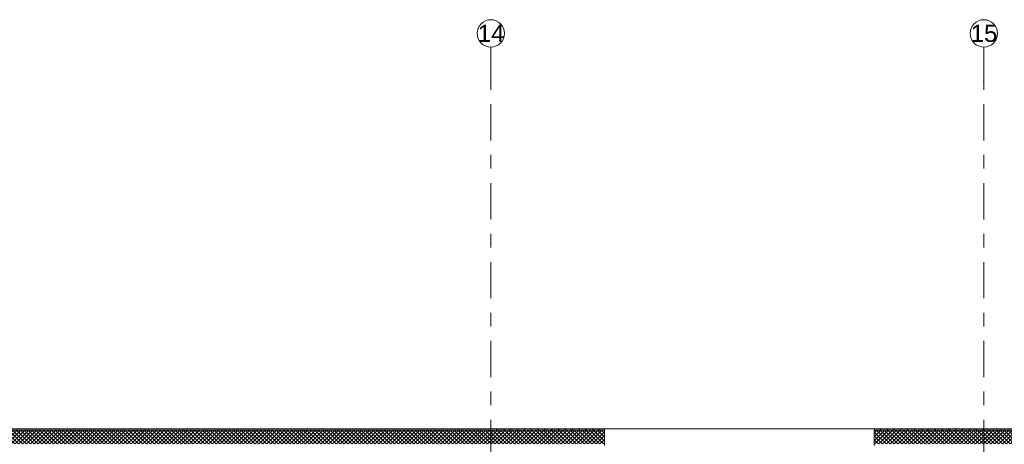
# Model space of a CAD drawing. Header units: metres. Extents: x -3.6 to 84.5, y -11 to 16.8.
# Tile 28 of 34: x 43.9 to 51.1, y 13.7 to 16.8. Entities that reach past the tile are written whole.
import ezdxf

# ---------------------------------------------------------------- set-up
doc = ezdxf.new("R2010")
doc.units = ezdxf.units.M
doc.header["$MEASUREMENT"] = 0
for name, pattern in [('Punktlinie eng', [0.0375, 0.0125, -0.025]), ('Strichlinie doppelt', [0.546806, 0.264583, -0.105833, 0.070556, -0.105833]), ('Wipeout_Contour', [1, 0, -1])]:
    doc.linetypes.add(name, pattern=pattern)
doc.layers.add('451 - Universal.Achsen Raster', color=7, linetype='Continuous')
doc.layers.add('604 - Struktur.Wand Aussen', color=7, linetype='Continuous')
doc.styles.add('ERSTELLTER_STIL_2', font='txt')
pattern_1 = [(0, (0, 0), (0, 0.08660254), [0, -0.05]), (0, (0.025, 0.0433), (0, 0.08660254), [0, -0.05])]
pattern_2 = [(225, (0, 0), (-0.0141421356, 0.0141421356), []), (315, (0, 0), (0.0141421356, 0.0141421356), [])]

msp = doc.modelspace()

# ---------------------------------------------------------------- hatches: boundary and pattern name
at = {"layer": '604 - Struktur.Wand Aussen', "linetype": 'Continuous', "lineweight": 0, "true_color": 0x000000}
h = msp.add_hatch(dxfattribs=at)
h.set_pattern_fill('Verputz_0001', color=18, style=0, pattern_type=2)
h.set_pattern_definition(pattern_1)
h.paths.add_polyline_path([(47.33, 13.815), (32.93, 13.815), (32.93, 13.805), (47.33, 13.805)])
h = msp.add_hatch(dxfattribs=at)
h.set_pattern_fill('Dämmung__hart_2_0001', color=18, style=0, pattern_type=2)
h.set_pattern_definition(pattern_2)
h.paths.add_polyline_path([(47.33, 13.805), (32.93, 13.805), (32.93, 13.705), (47.33, 13.705)])
h = msp.add_hatch(dxfattribs=at)
h.set_pattern_fill('Verputz_0001', color=18, style=0, pattern_type=2)
h.set_pattern_definition(pattern_1)
h.paths.add_polyline_path([(48.16, 13.815), (47.33, 13.815), (47.33, 13.805), (48.16, 13.805)])
h = msp.add_hatch(dxfattribs=at)
h.set_pattern_fill('Dämmung__hart_2_0001', color=18, style=0, pattern_type=2)
h.set_pattern_definition(pattern_2)
h.paths.add_polyline_path([(48.16, 13.805), (47.33, 13.805), (47.33, 13.705), (48.16, 13.705)])
h = msp.add_hatch(dxfattribs=at)
h.set_pattern_fill('Verputz_0001', color=18, style=0, pattern_type=2)
h.set_pattern_definition(pattern_1)
h.paths.add_polyline_path([(50.93, 13.815), (50.13, 13.815), (50.13, 13.805), (50.93, 13.805)])
h = msp.add_hatch(dxfattribs=at)
h.set_pattern_fill('Dämmung__hart_2_0001', color=18, style=0, pattern_type=2)
h.set_pattern_definition(pattern_2)
h.paths.add_polyline_path([(50.93, 13.805), (50.13, 13.805), (50.13, 13.705), (50.93, 13.705)])
h = msp.add_hatch(dxfattribs=at)
h.set_pattern_fill('Verputz_0001', color=18, style=0, pattern_type=2)
h.set_pattern_definition(pattern_1)
h.paths.add_polyline_path([(62.385, 13.815), (50.93, 13.815), (50.93, 13.805), (62.3846, 13.805), (62.385, 13.8054)])
h = msp.add_hatch(dxfattribs=at)
h.set_pattern_fill('Dämmung__hart_2_0001', color=18, style=0, pattern_type=2)
h.set_pattern_definition(pattern_2)
h.paths.add_polyline_path([(62.285, 13.805), (50.93, 13.805), (50.93, 13.705), (62.2807, 13.705), (62.285, 13.7091)])

# ---------------------------------------------------------------- linework, layer by layer
at = {"layer": '451 - Universal.Achsen Raster', "color": 160, "linetype": 'Strichlinie doppelt', "lineweight": 9, "true_color": 0x3232ff}
for p, q in [((47.33, 16.355), (47.33, 16.605)), ((50.93, 16.355), (50.93, 16.605)), ((47.33, -10.585), (47.33, 16.355)), ((50.93, -10.585), (50.93, 16.355))]:
    msp.add_line(p, q, dxfattribs=at)
at = {"layer": '451 - Universal.Achsen Raster', "color": 160, "linetype": 'Continuous', "lineweight": 9, "true_color": 0x3232ff}
for centre in [(47.33, 16.705), (50.93, 16.705)]:
    msp.add_circle(centre, 0.1, dxfattribs=at)
at = {"layer": '451 - Universal.Achsen Raster', "color": 160, "linetype": 'Strichlinie doppelt', "lineweight": 9, "true_color": 0x3232ff}
for p in [(47.33, 16.355), (47.33, 16.355), (50.93, 16.355), (50.93, 16.355)]:
    msp.add_point(p, dxfattribs=at)
at = {"layer": '604 - Struktur.Wand Aussen', "color": 7, "linetype": 'Continuous', "lineweight": 13}
for p, q in [((47.33, 13.805), (32.93, 13.805)), ((48.16, 13.805), (47.33, 13.805)), ((50.13, 13.815), (48.16, 13.815)), ((50.93, 13.805), (50.13, 13.805)), ((62.285, 13.805), (50.93, 13.805))]:
    msp.add_line(p, q, dxfattribs=at)
at = {"layer": '604 - Struktur.Wand Aussen', "color": 7, "linetype": 'Continuous', "lineweight": 13, "flags": 128}
for points in [[(47.33, 13.815), (32.93, 13.815)], [(48.16, 13.815), (47.33, 13.815)], [(50.93, 13.815), (50.13, 13.815)], [(62.395, 13.815), (50.93, 13.815)]]:
    msp.add_lwpolyline(points, dxfattribs=at)

# ---------------------------------------------------------------- texts
at = {"layer": '451 - Universal.Achsen Raster', "color": 160, "lineweight": 9, "true_color": 0x3232ff, "char_height": 0.125, "attachment_point": 1, "style": 'ERSTELLTER_STIL_2'}
for s, insert in [('\\A1;{\\pql;\\pt0;\\fArial|b0|i0|c0|p38;14}', (47.2351, 16.7675)), ('\\A1;{\\pql;\\pt0;\\fArial|b0|i0|c0|p38;15}', (50.8351, 16.7675))]:
    msp.add_mtext(s, dxfattribs=dict(at, insert=insert))

# ---------------------------------------------------------------- next in the draw order: wipeouts: each hides what was drawn before it
at = {"color": 254, "linetype": 'Wipeout_Contour', "lineweight": 0, "ltscale": 204.106824}
msp.add_wipeout([(48.16, 13.64), (50.13, 13.64), (50.13, 13.815), (48.16, 13.815)], dxfattribs=at).dxf.layer = '604 - Struktur.Wand Aussen'

# ---------------------------------------------------------------- next in the draw order: linework, layer by layer
at = {"layer": '604 - Struktur.Wand Aussen', "color": 7, "linetype": 'Punktlinie eng', "lineweight": 13}
for p, q in [((48.16, 13.805), (48.16, 13.815)), ((48.16, 13.705), (48.16, 13.805)), ((50.13, 13.815), (50.13, 13.805)), ((50.13, 13.805), (50.13, 13.705)), ((48.16, 13.695), (48.16, 13.705)), ((50.13, 13.705), (50.13, 13.695))]:
    msp.add_line(p, q, dxfattribs=at)
at = {"layer": '604 - Struktur.Wand Aussen', "color": 7, "linetype": 'Continuous', "lineweight": 13}
for p, q in [((48.16, 13.815), (50.13, 13.815)), ((48.16, 13.805), (48.16, 13.815)), ((48.16, 13.705), (48.16, 13.805)), ((50.13, 13.815), (50.13, 13.805)), ((50.13, 13.805), (50.13, 13.705)), ((48.16, 13.695), (48.16, 13.705)), ((50.13, 13.705), (50.13, 13.695))]:
    msp.add_line(p, q, dxfattribs=at)

doc.saveas('drawing.dxf')
